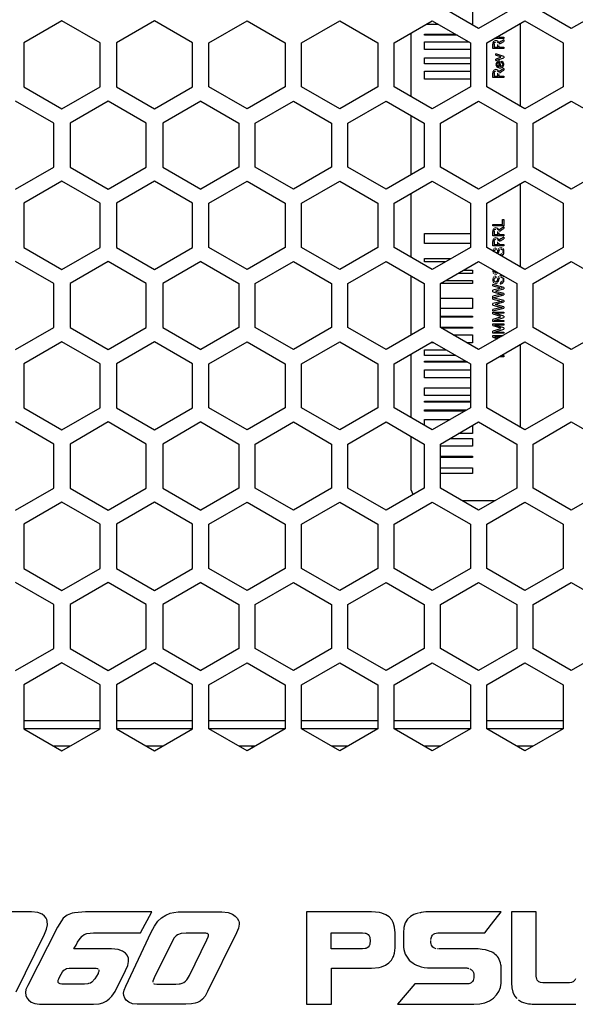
# Model space of a CAD drawing. Header units: millimetres. Extents: x -154 to 86, y -114 to 336.
# Tile 5 of 15: x -51 to 0, y -4 to 86. Entities that reach past the tile are written whole.
import ezdxf

# ---------------------------------------------------------------- set-up
doc = ezdxf.new("R2010")
doc.units = ezdxf.units.MM

# ---------------------------------------------------------------- blocks, each defined once
blk = doc.blocks.new('Gehaeuseschale-oben-Einbaudummy__1', base_point=(-136.349, -11.25))
at = {"color": 7, "linetype": 'Continuous'}
for p, q in [((-8.849, 85.549), (-12.349, 87.569)), ((-5.349, 87.569), (-8.849, 85.549)), ((-0.349, 85.549), (-3.849, 87.569)), ((3.151, 87.569), (-0.349, 85.549)), ((-47.099, 86.27), (-50.599, 84.25)), ((-43.599, 84.25), (-47.099, 86.27)), ((-38.599, 86.27), (-42.099, 84.25)), ((-35.099, 84.25), (-38.599, 86.27)), ((-33.599, 84.25), (-30.099, 86.27)), ((-30.099, 86.27), (-26.599, 84.25)), ((-25.099, 84.25), (-21.599, 86.27)), ((-21.599, 86.27), (-18.099, 84.25)), ((-16.599, 84.25), (-13.099, 86.27)), ((-13.099, 86.27), (-9.599, 84.25)), ((-8.099, 84.25), (-4.599, 86.27)), ((-4.599, 86.27), (-1.099, 84.25)), ((-50.599, 84.25), (-50.599, 80.208)), ((-43.599, 80.208), (-43.599, 84.25)), ((-42.099, 84.25), (-42.099, 80.208)), ((-35.099, 80.208), (-35.099, 84.25)), ((-33.599, 80.208), (-33.599, 84.25)), ((-26.599, 84.25), (-26.599, 80.208)), ((-25.099, 80.208), (-25.099, 84.25)), ((-18.099, 84.25), (-18.099, 80.208)), ((-16.599, 80.208), (-16.599, 84.25)), ((-9.599, 84.25), (-9.599, 80.208)), ((-8.099, 80.208), (-8.099, 84.25)), ((-1.099, 84.25), (-1.099, 80.208)), ((-50.599, 80.208), (-47.099, 78.187)), ((-47.099, 78.187), (-43.599, 80.208)), ((-42.099, 80.208), (-38.599, 78.187)), ((-38.599, 78.187), (-35.099, 80.208)), ((-30.099, 78.187), (-33.599, 80.208)), ((-26.599, 80.208), (-30.099, 78.187)), ((-21.599, 78.187), (-25.099, 80.208)), ((-18.099, 80.208), (-21.599, 78.187)), ((-13.099, 78.187), (-16.599, 80.208)), ((-9.599, 80.208), (-13.099, 78.187)), ((-4.599, 78.187), (-8.099, 80.208)), ((-1.099, 80.208), (-4.599, 78.187)), ((-47.849, 76.891), (-51.349, 78.911)), ((-42.849, 78.911), (-46.349, 76.891)), ((-39.349, 76.891), (-42.849, 78.911)), ((-34.349, 78.911), (-37.849, 76.891)), ((-34.349, 78.911), (-30.849, 76.891)), ((-29.349, 76.891), (-25.849, 78.911)), ((-25.849, 78.911), (-22.349, 76.891)), ((-20.849, 76.891), (-17.349, 78.911)), ((-17.349, 78.911), (-13.849, 76.891)), ((-12.349, 76.891), (-8.849, 78.911)), ((-8.849, 78.911), (-5.349, 76.891)), ((-3.849, 76.891), (-0.349, 78.911)), ((-0.349, 78.911), (3.151, 76.891)), ((-47.849, 72.849), (-47.849, 76.891)), ((-46.349, 76.891), (-46.349, 72.849)), ((-39.349, 72.849), (-39.349, 76.891)), ((-37.849, 76.891), (-37.849, 72.849)), ((-30.849, 76.891), (-30.849, 72.849)), ((-29.349, 72.849), (-29.349, 76.891)), ((-22.349, 76.891), (-22.349, 72.849)), ((-20.849, 72.849), (-20.849, 76.891)), ((-13.849, 76.891), (-13.849, 72.849)), ((-12.349, 72.849), (-12.349, 76.891)), ((-5.349, 76.891), (-5.349, 72.849)), ((-3.849, 72.849), (-3.849, 76.891)), ((-51.349, 70.829), (-47.849, 72.849)), ((-46.349, 72.849), (-42.849, 70.829)), ((-42.849, 70.829), (-39.349, 72.849)), ((-37.849, 72.849), (-34.349, 70.829)), ((-30.849, 72.849), (-34.349, 70.829)), ((-25.849, 70.829), (-29.349, 72.849)), ((-22.349, 72.849), (-25.849, 70.829)), ((-17.349, 70.829), (-20.849, 72.849)), ((-13.849, 72.849), (-17.349, 70.829)), ((-8.849, 70.829), (-12.349, 72.849)), ((-5.349, 72.849), (-8.849, 70.829)), ((-0.349, 70.829), (-3.849, 72.849)), ((3.151, 72.849), (-0.349, 70.829)), ((-47.099, 71.55), (-50.599, 69.53)), ((-43.599, 69.53), (-47.099, 71.55)), ((-38.599, 71.55), (-42.099, 69.53)), ((-35.099, 69.53), (-38.599, 71.55)), ((-33.599, 69.53), (-30.099, 71.55)), ((-30.099, 71.55), (-26.599, 69.53)), ((-25.099, 69.53), (-21.599, 71.55)), ((-21.599, 71.55), (-18.099, 69.53)), ((-16.599, 69.53), (-13.099, 71.55)), ((-13.099, 71.55), (-9.599, 69.53)), ((-8.099, 69.53), (-4.599, 71.55)), ((-4.599, 71.55), (-1.099, 69.53)), ((-50.599, 69.53), (-50.599, 65.488)), ((-43.599, 65.488), (-43.599, 69.53)), ((-42.099, 69.53), (-42.099, 65.488)), ((-35.099, 65.488), (-35.099, 69.53)), ((-33.599, 65.488), (-33.599, 69.53)), ((-26.599, 69.53), (-26.599, 65.488)), ((-25.099, 65.488), (-25.099, 69.53)), ((-18.099, 69.53), (-18.099, 65.488)), ((-16.599, 65.488), (-16.599, 69.53)), ((-9.599, 69.53), (-9.599, 65.488)), ((-8.099, 65.488), (-8.099, 69.53)), ((-1.099, 69.53), (-1.099, 65.488)), ((-50.599, 65.488), (-47.099, 63.467)), ((-47.099, 63.467), (-43.599, 65.488)), ((-42.099, 65.488), (-38.599, 63.467)), ((-38.599, 63.467), (-35.099, 65.488)), ((-30.099, 63.467), (-33.599, 65.488)), ((-26.599, 65.488), (-30.099, 63.467)), ((-21.599, 63.467), (-25.099, 65.488)), ((-18.099, 65.488), (-21.599, 63.467)), ((-13.099, 63.467), (-16.599, 65.488)), ((-9.599, 65.488), (-13.099, 63.467)), ((-4.599, 63.467), (-8.099, 65.488)), ((-1.099, 65.488), (-4.599, 63.467)), ((-47.849, 62.171), (-51.349, 64.191)), ((-42.849, 64.191), (-46.349, 62.171)), ((-39.349, 62.171), (-42.849, 64.191)), ((-34.349, 64.191), (-37.849, 62.171)), ((-34.349, 64.191), (-30.849, 62.171)), ((-29.349, 62.171), (-25.849, 64.191)), ((-25.849, 64.191), (-22.349, 62.171)), ((-20.849, 62.171), (-17.349, 64.191)), ((-17.349, 64.191), (-13.849, 62.171)), ((-12.349, 62.171), (-8.849, 64.191)), ((-8.849, 64.191), (-5.349, 62.171)), ((-3.849, 62.171), (-0.349, 64.191)), ((-0.349, 64.191), (3.151, 62.171)), ((-47.849, 58.129), (-47.849, 62.171)), ((-46.349, 62.171), (-46.349, 58.129)), ((-39.349, 58.129), (-39.349, 62.171)), ((-37.849, 62.171), (-37.849, 58.129)), ((-30.849, 62.171), (-30.849, 58.129)), ((-29.349, 58.129), (-29.349, 62.171)), ((-22.349, 62.171), (-22.349, 58.129)), ((-20.849, 58.129), (-20.849, 62.171)), ((-13.849, 62.171), (-13.849, 58.129)), ((-12.349, 58.129), (-12.349, 62.171)), ((-5.349, 62.171), (-5.349, 58.129)), ((-3.849, 58.129), (-3.849, 62.171)), ((-51.349, 56.109), (-47.849, 58.129)), ((-46.349, 58.129), (-42.849, 56.109)), ((-42.849, 56.109), (-39.349, 58.129)), ((-37.849, 58.129), (-34.349, 56.109)), ((-30.849, 58.129), (-34.349, 56.109)), ((-25.849, 56.109), (-29.349, 58.129)), ((-22.349, 58.129), (-25.849, 56.109)), ((-17.349, 56.109), (-20.849, 58.129)), ((-13.849, 58.129), (-17.349, 56.109)), ((-8.849, 56.109), (-12.349, 58.129)), ((-5.349, 58.129), (-8.849, 56.109)), ((-0.349, 56.109), (-3.849, 58.129)), ((3.151, 58.129), (-0.349, 56.109)), ((-47.099, 56.83), (-50.599, 54.81)), ((-43.599, 54.81), (-47.099, 56.83)), ((-38.599, 56.83), (-42.099, 54.81)), ((-35.099, 54.81), (-38.599, 56.83)), ((-33.599, 54.81), (-30.099, 56.83)), ((-30.099, 56.83), (-26.599, 54.81)), ((-25.099, 54.81), (-21.599, 56.83)), ((-21.599, 56.83), (-18.099, 54.81)), ((-16.599, 54.81), (-13.099, 56.83)), ((-13.099, 56.83), (-9.599, 54.81)), ((-8.099, 54.81), (-4.599, 56.83)), ((-4.599, 56.83), (-1.099, 54.81)), ((-50.599, 54.81), (-50.599, 50.768)), ((-43.599, 50.768), (-43.599, 54.81)), ((-42.099, 54.81), (-42.099, 50.768)), ((-35.099, 50.768), (-35.099, 54.81)), ((-33.599, 50.768), (-33.599, 54.81)), ((-26.599, 54.81), (-26.599, 50.768)), ((-25.099, 50.768), (-25.099, 54.81)), ((-18.099, 54.81), (-18.099, 50.768)), ((-16.599, 50.768), (-16.599, 54.81)), ((-9.599, 54.81), (-9.599, 50.768)), ((-8.099, 50.768), (-8.099, 54.81)), ((-1.099, 54.81), (-1.099, 50.768)), ((-50.599, 50.768), (-47.099, 48.747)), ((-47.099, 48.747), (-43.599, 50.768)), ((-42.099, 50.768), (-38.599, 48.747)), ((-38.599, 48.747), (-35.099, 50.768)), ((-30.099, 48.747), (-33.599, 50.768)), ((-26.599, 50.768), (-30.099, 48.747)), ((-21.599, 48.747), (-25.099, 50.768)), ((-18.099, 50.768), (-21.599, 48.747)), ((-13.099, 48.747), (-16.599, 50.768)), ((-9.599, 50.768), (-13.099, 48.747)), ((-4.599, 48.747), (-8.099, 50.768)), ((-1.099, 50.768), (-4.599, 48.747)), ((-47.849, 47.451), (-51.349, 49.471)), ((-42.849, 49.471), (-46.349, 47.451)), ((-39.349, 47.451), (-42.849, 49.471)), ((-34.349, 49.471), (-37.849, 47.451)), ((-34.349, 49.471), (-30.849, 47.451)), ((-29.349, 47.451), (-25.849, 49.471)), ((-25.849, 49.471), (-22.349, 47.451)), ((-20.849, 47.451), (-17.349, 49.471)), ((-17.349, 49.471), (-13.849, 47.451)), ((-12.349, 47.451), (-8.849, 49.471)), ((-8.849, 49.471), (-5.349, 47.451)), ((-3.849, 47.451), (-0.349, 49.471)), ((-0.349, 49.471), (3.151, 47.451)), ((-47.849, 43.409), (-47.849, 47.451)), ((-46.349, 47.451), (-46.349, 43.409)), ((-39.349, 43.409), (-39.349, 47.451)), ((-37.849, 47.451), (-37.849, 43.409)), ((-30.849, 47.451), (-30.849, 43.409)), ((-29.349, 43.409), (-29.349, 47.451)), ((-22.349, 47.451), (-22.349, 43.409)), ((-20.849, 43.409), (-20.849, 47.451)), ((-13.849, 47.451), (-13.849, 43.409)), ((-12.349, 43.409), (-12.349, 47.451)), ((-5.349, 47.451), (-5.349, 43.409)), ((-3.849, 43.409), (-3.849, 47.451)), ((-51.349, 41.389), (-47.849, 43.409)), ((-46.349, 43.409), (-42.849, 41.389)), ((-42.849, 41.389), (-39.349, 43.409)), ((-37.849, 43.409), (-34.349, 41.389)), ((-30.849, 43.409), (-34.349, 41.389)), ((-25.849, 41.389), (-29.349, 43.409)), ((-22.349, 43.409), (-25.849, 41.389)), ((-17.349, 41.389), (-20.849, 43.409)), ((-13.849, 43.409), (-17.349, 41.389)), ((-8.849, 41.389), (-12.349, 43.409)), ((-5.349, 43.409), (-8.849, 41.389)), ((-0.349, 41.389), (-3.849, 43.409)), ((3.151, 43.409), (-0.349, 41.389)), ((-47.099, 42.11), (-50.599, 40.09)), ((-43.599, 40.09), (-47.099, 42.11)), ((-38.599, 42.11), (-42.099, 40.09)), ((-35.099, 40.09), (-38.599, 42.11)), ((-33.599, 40.09), (-30.099, 42.11)), ((-30.099, 42.11), (-26.599, 40.09)), ((-25.099, 40.09), (-21.599, 42.11)), ((-21.599, 42.11), (-18.099, 40.09)), ((-16.599, 40.09), (-13.099, 42.11)), ((-13.099, 42.11), (-9.599, 40.09)), ((-8.099, 40.09), (-4.599, 42.11)), ((-4.599, 42.11), (-1.099, 40.09)), ((-50.599, 40.09), (-50.599, 36.048)), ((-43.599, 36.048), (-43.599, 40.09)), ((-42.099, 40.09), (-42.099, 36.048)), ((-35.099, 36.048), (-35.099, 40.09)), ((-33.599, 36.048), (-33.599, 40.09)), ((-26.599, 40.09), (-26.599, 36.048)), ((-25.099, 36.048), (-25.099, 40.09)), ((-18.099, 40.09), (-18.099, 36.048)), ((-16.599, 36.048), (-16.599, 40.09)), ((-9.599, 40.09), (-9.599, 36.048)), ((-8.099, 36.048), (-8.099, 40.09)), ((-1.099, 40.09), (-1.099, 36.048)), ((-50.599, 36.048), (-47.099, 34.027)), ((-47.099, 34.027), (-43.599, 36.048)), ((-42.099, 36.048), (-38.599, 34.027)), ((-38.599, 34.027), (-35.099, 36.048)), ((-30.099, 34.027), (-33.599, 36.048)), ((-26.599, 36.048), (-30.099, 34.027)), ((-21.599, 34.027), (-25.099, 36.048)), ((-18.099, 36.048), (-21.599, 34.027)), ((-13.099, 34.027), (-16.599, 36.048)), ((-9.599, 36.048), (-13.099, 34.027)), ((-4.599, 34.027), (-8.099, 36.048)), ((-1.099, 36.048), (-4.599, 34.027)), ((-47.849, 32.731), (-51.349, 34.751)), ((-42.849, 34.751), (-46.349, 32.731)), ((-39.349, 32.731), (-42.849, 34.751)), ((-34.349, 34.751), (-37.849, 32.731)), ((-34.349, 34.751), (-30.849, 32.731)), ((-29.349, 32.731), (-25.849, 34.751)), ((-25.849, 34.751), (-22.349, 32.731)), ((-20.849, 32.731), (-17.349, 34.751)), ((-17.349, 34.751), (-13.849, 32.731)), ((-12.349, 32.731), (-8.849, 34.751)), ((-8.849, 34.751), (-5.349, 32.731)), ((-3.849, 32.731), (-0.349, 34.751)), ((-0.349, 34.751), (3.151, 32.731)), ((-47.849, 28.689), (-47.849, 32.731)), ((-46.349, 32.731), (-46.349, 28.689)), ((-39.349, 28.689), (-39.349, 32.731)), ((-37.849, 32.731), (-37.849, 28.689)), ((-30.849, 32.731), (-30.849, 28.689)), ((-29.349, 28.689), (-29.349, 32.731)), ((-22.349, 32.731), (-22.349, 28.689)), ((-20.849, 28.689), (-20.849, 32.731)), ((-13.849, 32.731), (-13.849, 28.689)), ((-12.349, 28.689), (-12.349, 32.731)), ((-5.349, 32.731), (-5.349, 28.689)), ((-3.849, 28.689), (-3.849, 32.731)), ((-51.349, 26.669), (-47.849, 28.689)), ((-46.349, 28.689), (-42.849, 26.669)), ((-42.849, 26.669), (-39.349, 28.689)), ((-37.849, 28.689), (-34.349, 26.669)), ((-30.849, 28.689), (-34.349, 26.669)), ((-25.849, 26.669), (-29.349, 28.689)), ((-22.349, 28.689), (-25.849, 26.669)), ((-17.349, 26.669), (-20.849, 28.689)), ((-13.849, 28.689), (-17.349, 26.669)), ((-8.849, 26.669), (-12.349, 28.689)), ((-5.349, 28.689), (-8.849, 26.669)), ((-0.349, 26.669), (-3.849, 28.689)), ((3.151, 28.689), (-0.349, 26.669)), ((-47.099, 27.39), (-50.599, 25.37)), ((-43.599, 25.37), (-47.099, 27.39)), ((-38.599, 27.39), (-42.099, 25.37)), ((-35.099, 25.37), (-38.599, 27.39)), ((-33.599, 25.37), (-30.099, 27.39)), ((-30.099, 27.39), (-26.599, 25.37)), ((-25.099, 25.37), (-21.599, 27.39)), ((-21.599, 27.39), (-18.099, 25.37)), ((-16.599, 25.37), (-13.099, 27.39)), ((-13.099, 27.39), (-9.599, 25.37)), ((-8.099, 25.37), (-4.599, 27.39)), ((-4.599, 27.39), (-1.099, 25.37)), ((-50.599, 25.37), (-50.599, 21.328)), ((-43.599, 21.328), (-43.599, 25.37)), ((-42.099, 25.37), (-42.099, 21.328)), ((-35.099, 21.328), (-35.099, 25.37)), ((-33.599, 21.328), (-33.599, 25.37)), ((-26.599, 25.37), (-26.599, 21.328)), ((-25.099, 21.328), (-25.099, 25.37)), ((-18.099, 25.37), (-18.099, 21.328)), ((-16.599, 21.328), (-16.599, 25.37)), ((-9.599, 25.37), (-9.599, 21.328)), ((-8.099, 21.328), (-8.099, 25.37)), ((-1.099, 25.37), (-1.099, 21.328)), ((-50.599, 21.328), (-47.099, 19.307)), ((-47.099, 19.307), (-43.599, 21.328)), ((-42.099, 21.328), (-38.599, 19.307)), ((-38.599, 19.307), (-35.099, 21.328)), ((-30.099, 19.307), (-33.599, 21.328)), ((-26.599, 21.328), (-30.099, 19.307)), ((-21.599, 19.307), (-25.099, 21.328)), ((-18.099, 21.328), (-21.599, 19.307)), ((-13.099, 19.307), (-16.599, 21.328)), ((-9.599, 21.328), (-13.099, 19.307)), ((-4.599, 19.307), (-8.099, 21.328)), ((-1.099, 21.328), (-4.599, 19.307))]:
    blk.add_line(p, q, dxfattribs=at)
blk = doc.blocks.new('Innenbord__24', base_point=(-57.222, 19.577))
at = {"color": 7, "linetype": 'Continuous'}
blk.add_line((-29.631, 19.577), (-29.631, 19.75), dxfattribs=at)
blk = doc.blocks.new('Gehaeuse__25', base_point=(-84.849, 19.75))
at = {"color": 1, "linetype": 'Continuous'}
for p, q in [((-50.599, 21.35), (-43.599, 21.35)), ((-42.099, 21.35), (-35.099, 21.35)), ((-33.599, 21.35), (-26.599, 21.35)), ((-25.099, 21.35), (-18.099, 21.35)), ((-16.599, 21.35), (-9.599, 21.35)), ((-8.099, 21.35), (-1.099, 21.35))]:
    blk.add_line(p, q, dxfattribs=at)
at = {"color": 7, "linetype": 'Continuous'}
for p, q in [((-46.332, 19.75), (-47.866, 19.75)), ((-37.832, 19.75), (-39.366, 19.75)), ((-29.332, 19.75), (-30.866, 19.75)), ((-20.832, 19.75), (-22.366, 19.75)), ((-12.332, 19.75), (-13.866, 19.75)), ((-3.832, 19.75), (-5.366, 19.75))]:
    blk.add_line(p, q, dxfattribs=at)
blk = doc.blocks.new('Label-Gehaeuse__26', base_point=(-74.849, 22.05))
at = {"color": 7, "linetype": 'Continuous'}
for p, q in [((-43.599, 22.05), (-50.599, 22.05)), ((-35.099, 22.05), (-42.099, 22.05)), ((-26.599, 22.05), (-33.599, 22.05)), ((-18.099, 22.05), (-25.099, 22.05)), ((-9.599, 22.05), (-16.599, 22.05)), ((-1.099, 22.05), (-8.099, 22.05))]:
    blk.add_line(p, q, dxfattribs=at)
blk = doc.blocks.new('Label__27', base_point=(-15.049, 42.25))
at = {"color": 7, "linetype": 'Continuous'}
for p, q in [((-14.049, 95.25), (-9.599, 95.25)), ((-8.099, 95.25), (-6.049, 95.25)), ((-15.049, 94.033), (-15.049, 94.25)), ((-5.049, 94.25), (-5.049, 93.167)), ((-11.766, 87.233), (-9.399, 87.233)), ((-9.399, 87.233), (-9.399, 85.94)), ((-12.528, 85.94), (-13.67, 85.94)), ((-9.399, 85.94), (-9.528, 85.94)), ((-5.049, 86.01), (-5.049, 78.447)), ((-15.049, 79.313), (-15.049, 85.144)), ((-13.831, 85.048), (-10.982, 85.048)), ((-13.831, 84.944), (-13.831, 85.048)), ((-10.802, 84.944), (-13.831, 84.944)), ((-6.983, 84.911), (-6.983, 84.77)), ((-13.831, 83.625), (-13.831, 84.334)), ((-13.831, 84.334), (-9.745, 84.334)), ((-7.537, 84.182), (-7.539, 84.127)), ((-7.539, 83.718), (-7.539, 84.127)), ((-7.532, 84.235), (-7.537, 84.182)), ((-7.512, 84.314), (-7.532, 84.235)), ((-7.444, 84.398), (-7.512, 84.314)), ((-7.428, 84.132), (-7.426, 84.176)), ((-7.428, 84.132), (-7.428, 83.84)), ((-7.426, 84.176), (-7.383, 84.281)), ((-6.539, 84.648), (-7.409, 84.648)), ((-7.266, 84.455), (-7.387, 84.431)), ((-7.383, 84.281), (-7.266, 84.329)), ((-7.087, 84.391), (-7.266, 84.455)), ((-7.198, 84.77), (-7.098, 84.77)), ((-7.161, 84.295), (-7.124, 84.251)), ((-7.098, 84.77), (-7.098, 84.828)), ((-7.098, 83.84), (-7.098, 84.102)), ((-7.006, 84.253), (-7.087, 84.391)), ((-6.983, 84.215), (-7.006, 84.253)), ((-6.983, 84.77), (-6.539, 84.77)), ((-6.921, 84.291), (-6.983, 84.215)), ((-6.945, 84.113), (-6.904, 84.152)), ((-6.811, 84.37), (-6.921, 84.291)), ((-6.865, 84.181), (-6.787, 84.231)), ((-6.539, 84.53), (-6.811, 84.37)), ((-6.787, 84.231), (-6.747, 84.255)), ((-6.747, 84.255), (-6.539, 84.377)), ((-6.539, 84.77), (-6.539, 84.648)), ((-6.539, 84.53), (-6.539, 84.377)), ((-9.599, 83.625), (-13.831, 83.625)), ((-6.539, 83.718), (-7.539, 83.718)), ((-7.428, 83.84), (-7.098, 83.84)), ((-7.263, 83.128), (-7.263, 83.244)), ((-6.539, 82.992), (-7.263, 83.244)), ((-7.263, 83.128), (-6.821, 82.98)), ((-6.983, 83.982), (-6.983, 83.84)), ((-6.983, 83.84), (-6.539, 83.84)), ((-6.539, 83.84), (-6.539, 83.718)), ((-13.831, 82.336), (-13.831, 82.861)), ((-13.831, 82.861), (-9.599, 82.861)), ((-9.599, 82.336), (-13.831, 82.336)), ((-7.181, 82.477), (-7.28, 82.259)), ((-7.28, 82.259), (-7.179, 82.034)), ((-6.83, 82.895), (-7.263, 82.751)), ((-7.263, 82.632), (-6.539, 82.886)), ((-7.263, 82.632), (-7.263, 82.751)), ((-6.983, 82.557), (-7.181, 82.477)), ((-7.179, 82.26), (-7.108, 82.4)), ((-7.122, 82.129), (-7.179, 82.26)), ((-7.108, 82.4), (-7.01, 82.438)), ((-7.01, 82.438), (-6.971, 82.443)), ((-6.903, 82.562), (-6.983, 82.557)), ((-6.971, 82.07), (-6.971, 82.443)), ((-6.903, 82.562), (-6.87, 82.064)), ((-6.757, 82.558), (-6.739, 82.429)), ((-6.708, 82.543), (-6.757, 82.558)), ((-6.739, 82.429), (-6.659, 82.372)), ((-6.584, 82.456), (-6.708, 82.543)), ((-6.625, 82.291), (-6.687, 82.126)), ((-6.659, 82.372), (-6.625, 82.291)), ((-6.62, 82.032), (-6.523, 82.265)), ((-6.526, 82.316), (-6.584, 82.456)), ((-6.539, 82.992), (-6.539, 82.886)), ((-6.523, 82.265), (-6.526, 82.316)), ((-13.831, 81.637), (-9.599, 81.637)), ((-13.831, 80.929), (-13.831, 81.637)), ((-7.537, 81.535), (-7.539, 81.48)), ((-7.539, 81.071), (-7.539, 81.48)), ((-7.532, 81.588), (-7.537, 81.535)), ((-7.523, 81.633), (-7.532, 81.588)), ((-7.444, 81.751), (-7.523, 81.633)), ((-7.428, 81.485), (-7.426, 81.529)), ((-7.428, 81.485), (-7.428, 81.193)), ((-7.426, 81.529), (-7.383, 81.634)), ((-7.266, 81.808), (-7.387, 81.784)), ((-7.383, 81.634), (-7.266, 81.682)), ((-7.087, 81.744), (-7.266, 81.808)), ((-7.179, 82.034), (-6.977, 81.952)), ((-7.161, 81.648), (-7.124, 81.604)), ((-7.011, 82.075), (-7.122, 82.129)), ((-7.098, 81.193), (-7.098, 81.455)), ((-7.006, 81.606), (-7.087, 81.744)), ((-6.971, 82.07), (-7.011, 82.075)), ((-6.994, 81.548), (-7.006, 81.606)), ((-6.952, 81.613), (-6.994, 81.548)), ((-6.983, 81.335), (-6.983, 81.193)), ((-6.977, 81.952), (-6.895, 81.947)), ((-6.811, 81.723), (-6.952, 81.613)), ((-6.945, 81.466), (-6.904, 81.505)), ((-6.895, 81.947), (-6.816, 81.952)), ((-6.817, 82.069), (-6.87, 82.064)), ((-6.865, 81.534), (-6.787, 81.584)), ((-6.687, 82.126), (-6.817, 82.069)), ((-6.816, 81.952), (-6.62, 82.032)), ((-6.539, 81.883), (-6.811, 81.723)), ((-6.787, 81.584), (-6.747, 81.608)), ((-6.747, 81.608), (-6.539, 81.73)), ((-6.539, 81.883), (-6.539, 81.73)), ((-9.599, 80.929), (-13.831, 80.929)), ((-6.539, 81.071), (-7.539, 81.071)), ((-7.428, 81.193), (-7.098, 81.193)), ((-6.983, 81.193), (-6.539, 81.193)), ((-6.539, 81.193), (-6.539, 81.071)), ((-15.049, 72.156), (-15.049, 77.584)), ((-5.049, 71.29), (-5.049, 63.727)), ((-15.049, 64.593), (-15.049, 70.424)), ((-6.657, 67.594), (-6.657, 68.048)), ((-6.657, 68.048), (-6.539, 68.048)), ((-6.539, 68.048), (-6.539, 67.472)), ((-7.539, 67.472), (-7.539, 67.594)), ((-7.539, 67.594), (-6.657, 67.594)), ((-6.539, 67.472), (-7.539, 67.472)), ((-7.537, 67.014), (-7.539, 66.958)), ((-7.539, 66.55), (-7.539, 66.958)), ((-7.532, 67.066), (-7.537, 67.014)), ((-7.523, 67.111), (-7.532, 67.066)), ((-7.444, 67.23), (-7.523, 67.111)), ((-7.428, 66.963), (-7.426, 67.007)), ((-7.428, 66.963), (-7.428, 66.671)), ((-7.426, 67.007), (-7.383, 67.113)), ((-7.301, 67.284), (-7.387, 67.262)), ((-7.383, 67.113), (-7.266, 67.161)), ((-7.087, 67.223), (-7.301, 67.284)), ((-7.161, 67.126), (-7.124, 67.082)), ((-7.098, 66.671), (-7.098, 66.934)), ((-7.006, 67.084), (-7.087, 67.223)), ((-6.983, 67.046), (-7.006, 67.084)), ((-6.921, 67.122), (-6.983, 67.046)), ((-6.945, 66.944), (-6.904, 66.983)), ((-6.811, 67.201), (-6.921, 67.122)), ((-6.865, 67.012), (-6.787, 67.062)), ((-6.539, 67.362), (-6.811, 67.201)), ((-6.787, 67.062), (-6.747, 67.086)), ((-6.747, 67.086), (-6.539, 67.208)), ((-6.539, 67.362), (-6.539, 67.208)), ((-13.831, 66.768), (-9.599, 66.768)), ((-13.831, 65.83), (-13.831, 66.768)), ((-6.539, 66.55), (-7.539, 66.55)), ((-7.537, 66.084), (-7.539, 66.028)), ((-7.539, 65.62), (-7.539, 66.028)), ((-7.532, 66.137), (-7.537, 66.084)), ((-7.523, 66.182), (-7.532, 66.137)), ((-7.444, 66.3), (-7.523, 66.182)), ((-7.428, 66.671), (-7.098, 66.671)), ((-7.428, 66.033), (-7.426, 66.078)), ((-7.428, 66.033), (-7.428, 65.742)), ((-7.426, 66.078), (-7.383, 66.183)), ((-7.301, 66.355), (-7.387, 66.333)), ((-7.383, 66.183), (-7.266, 66.231)), ((-7.087, 66.293), (-7.301, 66.355)), ((-7.161, 66.196), (-7.124, 66.152)), ((-7.098, 65.742), (-7.098, 66.004)), ((-7.006, 66.155), (-7.087, 66.293)), ((-6.994, 66.097), (-7.006, 66.155)), ((-6.921, 66.192), (-6.994, 66.097)), ((-6.983, 66.813), (-6.983, 66.671)), ((-6.983, 66.671), (-6.539, 66.671)), ((-6.945, 66.015), (-6.904, 66.054)), ((-6.811, 66.272), (-6.921, 66.192)), ((-6.865, 66.082), (-6.787, 66.133)), ((-6.539, 66.432), (-6.811, 66.272)), ((-6.787, 66.133), (-6.747, 66.157)), ((-6.747, 66.157), (-6.539, 66.279)), ((-6.539, 66.671), (-6.539, 66.55)), ((-6.539, 66.432), (-6.539, 66.279)), ((-9.599, 65.83), (-13.831, 65.83)), ((-7.534, 65.223), (-7.547, 65.173)), ((-6.539, 65.62), (-7.539, 65.62)), ((-7.443, 65.358), (-7.503, 65.29)), ((-7.439, 65.082), (-7.437, 65.128)), ((-7.437, 65.128), (-7.391, 65.243)), ((-7.428, 65.742), (-7.098, 65.742)), ((-7.391, 65.243), (-7.249, 65.307)), ((-7.256, 65.424), (-7.383, 65.395)), ((-7.256, 65.424), (-7.249, 65.307)), ((-7.129, 65.09), (-7.147, 65.022)), ((-7.112, 65.157), (-7.129, 65.09)), ((-7.076, 65.269), (-7.112, 65.157)), ((-6.988, 65.395), (-7.046, 65.328)), ((-7.016, 65.005), (-7, 65.062)), ((-7, 65.062), (-6.985, 65.12)), ((-6.985, 65.12), (-6.94, 65.249)), ((-6.983, 65.883), (-6.983, 65.742)), ((-6.983, 65.742), (-6.539, 65.742)), ((-6.94, 65.249), (-6.904, 65.299)), ((-6.855, 65.45), (-6.937, 65.427)), ((-6.81, 65.334), (-6.765, 65.327)), ((-6.702, 65.425), (-6.787, 65.449)), ((-6.765, 65.327), (-6.711, 65.297)), ((-6.711, 65.297), (-6.673, 65.249)), ((-6.642, 65.071), (-6.659, 64.99)), ((-6.655, 65.206), (-6.642, 65.134)), ((-6.58, 65.321), (-6.642, 65.389)), ((-6.546, 65.253), (-6.58, 65.321)), ((-6.524, 65.154), (-6.546, 65.253)), ((-6.546, 64.939), (-6.524, 65.055)), ((-6.539, 65.742), (-6.539, 65.62)), ((-6.522, 65.111), (-6.524, 65.154)), ((-6.524, 65.055), (-6.522, 65.111)), ((-13.831, 64.163), (-13.831, 64.455)), ((-13.831, 64.455), (-11.389, 64.455)), ((-11.894, 64.163), (-13.831, 64.163)), ((-7.147, 65.022), (-7.183, 64.931)), ((-7.051, 64.906), (-7.016, 65.005)), ((-6.839, 64.837), (-6.866, 64.776)), ((-6.729, 64.884), (-6.839, 64.837)), ((-6.765, 64.731), (-6.68, 64.768)), ((-6.683, 64.938), (-6.729, 64.884)), ((-6.68, 64.768), (-6.581, 64.865)), ((-6.581, 64.865), (-6.546, 64.939)), ((-10.234, 63.392), (-9.399, 63.392)), ((-9.399, 63.392), (-9.399, 63.1)), ((-7.554, 63.405), (-7.556, 63.36)), ((-7.556, 63.36), (-7.554, 63.319)), ((-7.547, 63.456), (-7.554, 63.405)), ((-7.554, 63.319), (-7.535, 63.224)), ((-7.437, 63.317), (-7.439, 63.365)), ((-7.395, 63.204), (-7.437, 63.317)), ((-15.049, 57.436), (-15.049, 62.864)), ((-11.858, 62.454), (-9.399, 62.454)), ((-9.399, 63.1), (-10.739, 63.1)), ((-9.399, 62.454), (-9.399, 62.162)), ((-7.554, 62.546), (-7.556, 62.501)), ((-7.556, 62.501), (-7.554, 62.461)), ((-7.534, 62.647), (-7.554, 62.546)), ((-7.554, 62.461), (-7.535, 62.366)), ((-7.505, 63.159), (-7.448, 63.094)), ((-7.443, 62.783), (-7.503, 62.714)), ((-7.439, 62.506), (-7.437, 62.552)), ((-7.437, 62.458), (-7.439, 62.506)), ((-7.437, 62.552), (-7.391, 62.667)), ((-7.395, 62.345), (-7.437, 62.458)), ((-7.289, 63.153), (-7.395, 63.204)), ((-7.289, 62.295), (-7.395, 62.345)), ((-7.393, 63.06), (-7.312, 63.038)), ((-7.391, 62.667), (-7.249, 62.731)), ((-7.291, 62.845), (-7.383, 62.819)), ((-7.291, 62.845), (-7.249, 62.731)), ((-7.2, 63.189), (-7.289, 63.153)), ((-7.183, 62.355), (-7.289, 62.295)), ((-7.252, 63.037), (-7.179, 63.056)), ((-7.147, 62.446), (-7.183, 62.355)), ((-7.129, 62.514), (-7.147, 62.446)), ((-7.134, 63.082), (-7.08, 63.139)), ((-7.112, 62.581), (-7.129, 62.514)), ((-7.076, 62.693), (-7.112, 62.581)), ((-7.051, 62.33), (-7.016, 62.429)), ((-6.988, 62.819), (-7.046, 62.752)), ((-7.016, 62.429), (-7, 62.486)), ((-7, 62.486), (-6.985, 62.544)), ((-6.985, 62.544), (-6.94, 62.673)), ((-6.94, 62.673), (-6.904, 62.723)), ((-6.855, 62.874), (-6.937, 62.851)), ((-6.865, 63.046), (-6.86, 63.001)), ((-6.86, 63.001), (-6.816, 63.004)), ((-6.81, 62.758), (-6.765, 62.751)), ((-6.702, 62.849), (-6.787, 62.873)), ((-6.683, 62.362), (-6.767, 62.284)), ((-6.765, 62.751), (-6.711, 62.721)), ((-6.711, 62.721), (-6.673, 62.673)), ((-6.642, 62.495), (-6.659, 62.414)), ((-6.655, 62.63), (-6.642, 62.558)), ((-6.647, 62.215), (-6.561, 62.325)), ((-6.58, 62.745), (-6.642, 62.813)), ((-6.561, 62.325), (-6.546, 62.363)), ((-6.524, 62.578), (-6.546, 62.677)), ((-6.546, 62.363), (-6.524, 62.479)), ((-6.522, 62.535), (-6.524, 62.578)), ((-6.524, 62.479), (-6.522, 62.535)), ((-9.399, 62.162), (-12.349, 62.162)), ((-6.539, 61.817), (-7.539, 62.07)), ((-7.539, 61.947), (-7.539, 62.07)), ((-7.539, 61.947), (-6.896, 61.802)), ((-7.033, 61.685), (-7.539, 61.553)), ((-7.539, 61.406), (-7.539, 61.553)), ((-7.505, 62.301), (-7.448, 62.235)), ((-7.393, 62.202), (-7.312, 62.179)), ((-7.301, 61.505), (-6.539, 61.699)), ((-6.539, 61.254), (-7.301, 61.449)), ((-7.252, 62.179), (-7.179, 62.197)), ((-7.134, 62.224), (-7.08, 62.281)), ((-6.945, 61.707), (-7.033, 61.685)), ((-6.757, 61.745), (-6.945, 61.707)), ((-6.839, 62.261), (-6.86, 62.142)), ((-6.86, 62.142), (-6.816, 62.145)), ((-6.767, 62.284), (-6.839, 62.261)), ((-6.816, 62.145), (-6.716, 62.173)), ((-6.679, 61.757), (-6.757, 61.745)), ((-6.716, 62.173), (-6.647, 62.215)), ((-6.539, 61.817), (-6.539, 61.699)), ((-12.349, 60.828), (-9.399, 60.828)), ((-9.399, 60.828), (-9.399, 59.891)), ((-7.539, 61.406), (-6.864, 61.23)), ((-6.883, 61.15), (-7.539, 61.01)), ((-7.539, 60.855), (-6.539, 61.129)), ((-7.539, 60.855), (-7.539, 61.01)), ((-6.539, 60.602), (-7.539, 60.855)), ((-7.539, 60.732), (-7.539, 60.855)), ((-7.539, 60.732), (-6.896, 60.587)), ((-6.757, 60.53), (-6.945, 60.492)), ((-6.679, 60.542), (-6.757, 60.53)), ((-6.539, 61.254), (-6.539, 61.129)), ((-6.539, 60.602), (-6.539, 60.484)), ((-9.399, 59.891), (-12.349, 59.891)), ((-7.033, 60.47), (-7.539, 60.338)), ((-7.539, 60.191), (-7.539, 60.338)), ((-7.539, 60.191), (-6.864, 60.015)), ((-6.883, 59.935), (-7.539, 59.795)), ((-7.539, 59.67), (-6.539, 59.914)), ((-7.539, 59.67), (-7.539, 59.795)), ((-7.301, 60.29), (-6.539, 60.484)), ((-6.539, 60.039), (-7.301, 60.234)), ((-6.945, 60.492), (-7.033, 60.47)), ((-6.539, 60.039), (-6.539, 59.914)), ((-12.349, 59.182), (-9.399, 59.182)), ((-9.399, 59.078), (-12.349, 59.078)), ((-9.399, 59.182), (-9.399, 59.078)), ((-7.539, 59.557), (-6.539, 59.557)), ((-7.539, 59.392), (-7.539, 59.557)), ((-7.539, 59.392), (-6.843, 59.172)), ((-6.831, 59.079), (-7.539, 58.861)), ((-7.539, 58.677), (-7.539, 58.861)), ((-7.39, 58.795), (-6.539, 59.061)), ((-7.39, 58.795), (-6.539, 58.795)), ((-6.539, 59.439), (-7.376, 59.439)), ((-6.539, 59.171), (-7.376, 59.439)), ((-6.539, 59.557), (-6.539, 59.439)), ((-6.539, 59.171), (-6.539, 59.061)), ((-6.539, 58.795), (-6.539, 58.677)), ((-12.349, 58.182), (-9.399, 58.182)), ((-9.399, 58.077), (-12.259, 58.077)), ((-9.399, 58.182), (-9.399, 58.077)), ((-6.539, 58.677), (-7.539, 58.677)), ((-7.539, 58.32), (-7.539, 58.484)), ((-7.539, 58.484), (-6.539, 58.484)), ((-7.539, 58.32), (-6.843, 58.099)), ((-6.831, 58.006), (-7.539, 57.788)), ((-7.39, 57.722), (-6.539, 57.989)), ((-6.539, 58.367), (-7.376, 58.367)), ((-6.539, 58.099), (-7.376, 58.367)), ((-6.539, 58.484), (-6.539, 58.367)), ((-6.539, 58.099), (-6.539, 57.989)), ((-11.176, 57.452), (-9.399, 57.452)), ((-9.399, 57.452), (-9.399, 56.744)), ((-7.539, 57.605), (-7.539, 57.788)), ((-6.539, 57.605), (-7.539, 57.605)), ((-7.539, 57.412), (-6.592, 57.412)), ((-7.539, 57.248), (-7.539, 57.412)), ((-7.539, 57.248), (-7.111, 57.112)), ((-7.39, 57.722), (-6.539, 57.722)), ((-6.795, 57.294), (-7.376, 57.294)), ((-7.002, 57.175), (-7.376, 57.294)), ((-6.539, 57.722), (-6.539, 57.605)), ((-13.831, 55.577), (-13.831, 56.102)), ((-13.831, 56.102), (-11.838, 56.102)), ((-12.949, 56.744), (-13.249, 56.744)), ((-9.399, 56.744), (-9.949, 56.744)), ((-5.049, 56.57), (-5.049, 49.007)), ((-15.049, 49.873), (-15.049, 55.704)), ((-10.927, 55.577), (-13.831, 55.577)), ((-6.539, 55.46), (-6.972, 55.46)), ((-6.769, 55.578), (-6.539, 55.578)), ((-6.539, 55.578), (-6.539, 55.46)), ((-13.831, 55.055), (-10.025, 55.055)), ((-13.831, 54.951), (-13.831, 55.055)), ((-9.845, 54.951), (-13.831, 54.951)), ((-13.831, 53.534), (-13.831, 54.243)), ((-13.831, 54.243), (-9.599, 54.243)), ((-9.599, 53.534), (-13.831, 53.534)), ((-13.831, 51.909), (-13.831, 52.617)), ((-13.831, 52.617), (-9.599, 52.617)), ((-9.599, 51.909), (-13.831, 51.909)), ((-13.831, 51.283), (-13.831, 51.387)), ((-13.831, 51.387), (-9.599, 51.387)), ((-9.599, 51.283), (-13.831, 51.283)), ((-13.831, 50.471), (-13.831, 50.575)), ((-13.831, 50.575), (-9.934, 50.575)), ((-10.114, 50.471), (-13.831, 50.471)), ((-13.831, 49.699), (-11.45, 49.699)), ((-13.831, 49.17), (-13.831, 49.699)), ((-9.399, 49.154), (-9.399, 48.407)), ((-15.049, 43.25), (-15.049, 48.144)), ((-11.486, 47.949), (-9.399, 47.949)), ((-9.399, 48.407), (-10.692, 48.407)), ((-9.399, 47.949), (-9.399, 47.24)), ((-9.399, 47.24), (-12.349, 47.24)), ((-12.349, 46.323), (-9.399, 46.323)), ((-9.399, 46.219), (-12.349, 46.219)), ((-9.399, 46.323), (-9.399, 46.219)), ((-12.349, 45.281), (-9.399, 45.281)), ((-9.399, 45.281), (-9.399, 44.755)), ((-9.399, 44.755), (-12.349, 44.755)), ((-14.871, 42.819), (-15.049, 43.25)), ((-7.357, 42.25), (-10.341, 42.25))]:
    blk.add_line(p, q, dxfattribs=at)
for centre, radius, start, end in [((-14.049, 94.25), 1, 90, 180), ((-6.049, 94.25), 1, 0, 90), ((-5.908, 56.588), 4.665, 99.50528, 102.06416), ((-5.908, 55.373), 4.665, 99.50528, 102.06416)]:
    blk.add_arc(centre, radius, start, end, dxfattribs=at)
blk = doc.blocks.new('Netzteil-LCC600-28U-9P_1__28', base_point=(-84.849, 19.577))
for name, p in [('Gehaeuse__25', (-84.849, 19.75)), ('Label-Gehaeuse__26', (-74.849, 22.05)), ('Innenbord__24', (-57.222, 19.577)), ('Label__27', (-15.049, 42.25))]:
    blk.add_blockref(name, p)
blk = doc.blocks.new('Etikett-ODIN-PSU__29', base_point=(-72.849, -8.693))
at = {"color": 7, "linetype": 'Continuous'}
for p, q in [((-49.895, 4.538), (-55.181, 4.538)), ((-49.31, 4.478), (-49.895, 4.538)), ((-44.919, 4.539), (-45.95, 4.457)), ((-44.326, 4.549), (-44.919, 4.539)), ((-38.857, 4.538), (-44.326, 4.549)), ((-39.891, 2.606), (-38.857, 4.538)), ((-36.816, 4.493), (-36.417, 4.53)), ((-36.417, 4.53), (-35.923, 4.538)), ((-35.923, 4.538), (-32.421, 4.538)), ((-32.421, 4.538), (-31.839, 4.483)), ((-18.695, 4.553), (-24.659, 4.552)), ((-24.659, 4.552), (-24.659, -3.938)), ((-17.956, 4.485), (-18.695, 4.553)), ((-13.696, 4.529), (-13.901, 4.504)), ((-13.48, 4.546), (-13.696, 4.529)), ((-13.252, 4.552), (-13.48, 4.546)), ((-6.774, 4.534), (-13.252, 4.552)), ((-7.659, 3.415), (-6.774, 4.534)), ((-3.555, 4.546), (-5.836, 4.546)), ((-5.836, 4.546), (-5.836, -1.971)), ((-3.555, -1.322), (-3.555, 4.546)), ((-48.925, 4.328), (-49.31, 4.478)), ((-48.69, 4.136), (-48.925, 4.328)), ((-48.551, 3.951), (-48.69, 4.136)), ((-48.485, 3.826), (-48.551, 3.951)), ((-48.441, 3.683), (-48.485, 3.826)), ((-48.419, 3.347), (-48.441, 3.683)), ((-47.144, 3.729), (-47.493, 3.123)), ((-46.968, 3.955), (-47.144, 3.729)), ((-46.86, 4.064), (-46.968, 3.955)), ((-46.616, 4.241), (-46.86, 4.064)), ((-46.145, 4.418), (-46.616, 4.241)), ((-45.95, 4.457), (-46.145, 4.418)), ((-38.607, 3.241), (-38.3, 3.672)), ((-38.3, 3.672), (-37.952, 3.995)), ((-37.952, 3.995), (-37.546, 4.245)), ((-37.546, 4.245), (-37.174, 4.405)), ((-37.174, 4.405), (-36.816, 4.493)), ((-31.839, 4.483), (-31.445, 4.342)), ((-31.445, 4.342), (-31.186, 4.151)), ((-31.186, 4.151), (-31.009, 3.946)), ((-31.009, 3.946), (-30.895, 3.76)), ((-30.895, 3.76), (-30.869, 3.693)), ((-30.869, 3.693), (-30.834, 3.553)), ((-17.743, 4.432), (-17.956, 4.485)), ((-17.369, 4.281), (-17.743, 4.432)), ((-17.064, 4.07), (-17.369, 4.281)), ((-16.826, 3.798), (-17.064, 4.07)), ((-16.692, 3.555), (-16.826, 3.798)), ((-15.38, 3.86), (-15.587, 3.52)), ((-15.09, 4.124), (-15.38, 3.86)), ((-14.946, 4.212), (-15.09, 4.124)), ((-14.784, 4.289), (-14.946, 4.212)), ((-14.606, 4.355), (-14.784, 4.289)), ((-14.392, 4.416), (-14.606, 4.355)), ((-14.353, 4.427), (-14.392, 4.416)), ((-14.179, 4.461), (-14.261, 4.445)), ((-14.137, 4.469), (-14.179, 4.461)), ((-14.094, 4.476), (-14.137, 4.469)), ((-13.901, 4.504), (-14.094, 4.476)), ((-47.493, 3.123), (-50.226, -2.216)), ((-48.69, 2.484), (-48.498, 2.946)), ((-48.498, 2.946), (-48.419, 3.347)), ((-38.892, 2.664), (-38.607, 3.241)), ((-30.888, 3.05), (-31.071, 2.623)), ((-30.825, 3.401), (-30.888, 3.05)), ((-30.834, 3.553), (-30.825, 3.401)), ((-16.656, 3.466), (-16.692, 3.555)), ((-16.563, 3.126), (-16.656, 3.466)), ((-16.52, 2.621), (-16.563, 3.126)), ((-15.711, 3.104), (-15.753, 2.612)), ((-15.587, 3.52), (-15.711, 3.104)), ((-8.294, 2.612), (-7.659, 3.415)), ((-51.286, -2.789), (-48.69, 2.484)), ((-45.653, 1.745), (-45.417, 2.102)), ((-45.417, 2.102), (-45.248, 2.302)), ((-45.248, 2.302), (-45.2, 2.348)), ((-45.2, 2.348), (-45.049, 2.46)), ((-45.049, 2.46), (-44.82, 2.557)), ((-44.82, 2.557), (-44.183, 2.62)), ((-44.183, 2.62), (-43.153, 2.604)), ((-43.153, 2.604), (-39.891, 2.606)), ((-41.234, -2.267), (-38.892, 2.664)), ((-36.946, 1.888), (-38.625, -1.521)), ((-36.797, 2.145), (-36.946, 1.888)), ((-36.742, 2.215), (-36.797, 2.145)), ((-36.622, 2.336), (-36.742, 2.215)), ((-36.483, 2.431), (-36.622, 2.336)), ((-36.138, 2.549), (-36.483, 2.431)), ((-35.679, 2.585), (-36.138, 2.549)), ((-34.066, 2.585), (-35.679, 2.585)), ((-35.388, -1.284), (-33.795, 1.958)), ((-33.877, 2.576), (-34.066, 2.585)), ((-33.794, 2.56), (-33.877, 2.576)), ((-33.795, 1.958), (-33.667, 2.259)), ((-33.747, 2.545), (-33.794, 2.56)), ((-33.652, 2.452), (-33.747, 2.545)), ((-31.071, 2.623), (-33.721, -2.769)), ((-33.667, 2.259), (-33.649, 2.331)), ((-33.644, 2.413), (-33.652, 2.452)), ((-33.649, 2.331), (-33.644, 2.413)), ((-22.377, 2.621), (-19.502, 2.621)), ((-22.377, 1.143), (-22.377, 2.621)), ((-19.502, 2.621), (-19.264, 2.598)), ((-19.264, 2.598), (-19.195, 2.58)), ((-19.195, 2.58), (-19.075, 2.526)), ((-19.075, 2.526), (-18.976, 2.449)), ((-18.976, 2.449), (-18.9, 2.347)), ((-18.9, 2.347), (-18.845, 2.22)), ((-18.845, 2.22), (-18.826, 2.146)), ((-18.826, 2.146), (-18.801, 1.884)), ((-18.801, 1.884), (-18.826, 1.607)), ((-16.52, 1.254), (-16.52, 2.621)), ((-15.753, 2.612), (-15.753, 1.552)), ((-13.231, 1.655), (-13.249, 1.867)), ((-13.247, 1.932), (-13.242, 1.975)), ((-13.238, 2.028), (-13.215, 2.127)), ((-13.238, 2.028), (-13.215, 2.127)), ((-13.215, 2.127), (-13.181, 2.221)), ((-13.181, 2.221), (-13.134, 2.309)), ((-13.134, 2.309), (-13.075, 2.394)), ((-13.075, 2.394), (-12.979, 2.489)), ((-12.979, 2.489), (-12.868, 2.557)), ((-12.868, 2.557), (-12.741, 2.598)), ((-12.741, 2.598), (-12.598, 2.612)), ((-12.598, 2.612), (-8.294, 2.612)), ((-46.014, 1.141), (-45.968, 1.223)), ((-42.546, 1.141), (-46.014, 1.141)), ((-45.968, 1.223), (-45.804, 1.497)), ((-45.804, 1.497), (-45.653, 1.745)), ((-41.943, 1.08), (-42.546, 1.141)), ((-41.524, 0.93), (-41.943, 1.08)), ((-41.254, 0.739), (-41.524, 0.93)), ((-19.502, 1.143), (-22.377, 1.143)), ((-19.264, 1.165), (-19.502, 1.143)), ((-19.195, 1.183), (-19.264, 1.165)), ((-19.075, 1.235), (-19.195, 1.183)), ((-18.976, 1.309), (-19.075, 1.235)), ((-18.9, 1.409), (-18.976, 1.309)), ((-18.845, 1.534), (-18.9, 1.409)), ((-18.826, 1.607), (-18.845, 1.534)), ((-16.576, 0.765), (-16.52, 1.254)), ((-15.753, 1.552), (-15.742, 1.307)), ((-15.742, 1.307), (-15.709, 1.076)), ((-15.709, 1.076), (-15.655, 0.858)), ((-13.217, 1.593), (-13.231, 1.655)), ((-13.176, 1.48), (-13.217, 1.593)), ((-13.12, 1.384), (-13.176, 1.48)), ((-13.047, 1.304), (-13.12, 1.384)), ((-12.959, 1.241), (-13.047, 1.304)), ((-12.908, 1.215), (-12.959, 1.241)), ((-12.734, 1.162), (-12.908, 1.215)), ((-12.622, 1.15), (-12.664, 1.152)), ((-9.277, 1.144), (-12.538, 1.144)), ((-8.888, 1.133), (-9.277, 1.144)), ((-8.888, 1.133), (-9.277, 1.144)), ((-8.534, 1.1), (-8.888, 1.133)), ((-8.215, 1.044), (-8.534, 1.1)), ((-7.93, 0.967), (-8.215, 1.044)), ((-7.792, 0.918), (-7.93, 0.967)), ((-7.664, 0.862), (-7.792, 0.918)), ((-41.101, 0.553), (-41.254, 0.739)), ((-40.994, 0.296), (-41.101, 0.553)), ((-40.972, -0.017), (-40.994, 0.296)), ((-17.086, -0.149), (-16.848, 0.114)), ((-16.848, 0.114), (-16.711, 0.35)), ((-16.711, 0.35), (-16.674, 0.435)), ((-16.674, 0.435), (-16.576, 0.765)), ((-15.655, 0.858), (-15.578, 0.653)), ((-15.578, 0.653), (-15.48, 0.462)), ((-15.48, 0.462), (-15.36, 0.284)), ((-15.36, 0.284), (-15.218, 0.12)), ((-15.218, 0.12), (-15.054, -0.031)), ((-7.546, 0.8), (-7.664, 0.862)), ((-7.437, 0.732), (-7.546, 0.8)), ((-7.321, 0.643), (-7.437, 0.732)), ((-7.216, 0.544), (-7.321, 0.643)), ((-7.122, 0.434), (-7.216, 0.544)), ((-7.039, 0.314), (-7.122, 0.434)), ((-6.963, 0.176), (-7.039, 0.314)), ((-6.9, 0.025), (-6.963, 0.176)), ((-6.85, -0.137), (-6.9, 0.025)), ((-47.052, -0.965), (-46.91, -0.807)), ((-46.91, -0.807), (-46.864, -0.767)), ((-46.864, -0.767), (-46.769, -0.706)), ((-46.769, -0.706), (-46.67, -0.665)), ((-46.67, -0.665), (-46.445, -0.626)), ((-46.445, -0.626), (-46.166, -0.621)), ((-46.166, -0.621), (-44.224, -0.621)), ((-44.224, -0.621), (-44.004, -0.631)), ((-44.004, -0.631), (-43.944, -0.64)), ((-43.944, -0.64), (-43.845, -0.667)), ((-43.845, -0.667), (-43.773, -0.709)), ((-43.731, -0.763), (-43.714, -0.82)), ((-43.714, -0.82), (-43.72, -0.928)), ((-42.206, -2.758), (-41.253, -0.846)), ((-41.253, -0.846), (-41.053, -0.394)), ((-41.053, -0.394), (-40.972, -0.017)), ((-22.363, -3.937), (-22.363, -0.618)), ((-22.363, -0.618), (-18.695, -0.618)), ((-18.695, -0.618), (-17.969, -0.552)), ((-17.969, -0.552), (-17.76, -0.501)), ((-17.76, -0.501), (-17.391, -0.354)), ((-17.391, -0.354), (-17.086, -0.149)), ((-15.054, -0.031), (-14.896, -0.151)), ((-14.896, -0.151), (-14.728, -0.255)), ((-14.728, -0.255), (-14.55, -0.346)), ((-14.55, -0.346), (-14.363, -0.424)), ((-14.363, -0.424), (-14.109, -0.504)), ((-14.109, -0.504), (-13.838, -0.562)), ((-13.838, -0.562), (-13.552, -0.597)), ((-13.552, -0.597), (-13.249, -0.609)), ((-13.249, -0.609), (-9.93, -0.609)), ((-9.93, -0.609), (-9.883, -0.618)), ((-9.883, -0.618), (-9.839, -0.628)), ((-9.839, -0.628), (-9.796, -0.64)), ((-9.796, -0.64), (-9.755, -0.652)), ((-9.658, -0.688), (-9.607, -0.714)), ((-9.607, -0.714), (-9.56, -0.743)), ((-9.56, -0.743), (-9.516, -0.775)), ((-9.516, -0.775), (-9.476, -0.81)), ((-9.476, -0.81), (-9.39, -0.911)), ((-6.812, -0.31), (-6.85, -0.137)), ((-6.795, -0.423), (-6.812, -0.31)), ((-6.783, -0.54), (-6.795, -0.423)), ((-6.776, -0.662), (-6.783, -0.54)), ((-6.773, -0.789), (-6.776, -0.662)), ((-6.773, -1.783), (-6.773, -0.789)), ((-47.445, -1.889), (-47.444, -1.798)), ((-47.444, -1.798), (-47.428, -1.719)), ((-47.428, -1.719), (-47.394, -1.618)), ((-47.394, -1.618), (-47.279, -1.38)), ((-47.279, -1.38), (-47.052, -0.965)), ((-44.08, -1.605), (-44.348, -1.9)), ((-43.773, -1.114), (-44.08, -1.605)), ((-43.763, -1.066), (-43.773, -1.114)), ((-43.72, -0.928), (-43.763, -1.066)), ((-38.625, -1.521), (-38.748, -1.811)), ((-35.756, -1.831), (-35.625, -1.692)), ((-35.625, -1.692), (-35.563, -1.607)), ((-35.563, -1.607), (-35.388, -1.284)), ((-9.355, -1.751), (-9.414, -1.849)), ((-9.39, -0.911), (-9.328, -1.03)), ((-9.312, -1.632), (-9.355, -1.751)), ((-9.328, -1.03), (-9.29, -1.169)), ((-9.286, -1.497), (-9.312, -1.632)), ((-9.29, -1.169), (-9.278, -1.327)), ((-9.278, -1.327), (-9.286, -1.497)), ((-6.774, -1.835), (-6.773, -1.783)), ((-3.534, -1.539), (-3.555, -1.322)), ((-3.518, -1.601), (-3.534, -1.539)), ((-3.472, -1.711), (-3.518, -1.601)), ((-3.407, -1.8), (-3.472, -1.711)), ((-3.323, -1.87), (-3.407, -1.8)), ((-0.076, -1.8), (-0.16, -1.87)), ((-0.011, -1.711), (-0.076, -1.8)), ((0.035, -1.601), (-0.011, -1.711)), ((-50.395, -2.569), (-50.446, -2.862)), ((-50.226, -2.216), (-50.395, -2.569)), ((-47.434, -1.931), (-47.445, -1.889)), ((-47.395, -1.995), (-47.434, -1.931)), ((-47.322, -2.044), (-47.395, -1.995)), ((-47.244, -2.068), (-47.322, -2.044)), ((-47.114, -2.082), (-47.244, -2.068)), ((-45.033, -2.082), (-47.114, -2.082)), ((-44.729, -2.062), (-45.033, -2.082)), ((-44.643, -2.044), (-44.729, -2.062)), ((-44.488, -1.988), (-44.643, -2.044)), ((-44.348, -1.9), (-44.488, -1.988)), ((-41.435, -2.914), (-41.375, -2.635)), ((-41.375, -2.635), (-41.234, -2.267)), ((-38.748, -1.811), (-38.758, -1.915)), ((-38.692, -2.028), (-38.636, -2.054)), ((-38.636, -2.054), (-38.385, -2.082)), ((-38.385, -2.082), (-36.643, -2.082)), ((-36.643, -2.082), (-36.325, -2.066)), ((-36.325, -2.066), (-36.231, -2.052)), ((-36.231, -2.052), (-36.056, -2.006)), ((-36.056, -2.006), (-35.899, -1.934)), ((-35.899, -1.934), (-35.756, -1.831)), ((-14.715, -2.076), (-16.29, -3.938)), ((-9.987, -2.076), (-14.715, -2.076)), ((-9.868, -2.071), (-9.987, -2.076)), ((-9.761, -2.054), (-9.868, -2.071)), ((-9.665, -2.027), (-9.761, -2.054)), ((-9.58, -1.989), (-9.665, -2.027)), ((-9.532, -1.96), (-9.58, -1.989)), ((-9.489, -1.927), (-9.532, -1.96)), ((-9.45, -1.89), (-9.489, -1.927)), ((-9.414, -1.849), (-9.45, -1.89)), ((-6.987, -2.761), (-6.85, -2.395)), ((-6.85, -2.395), (-6.783, -1.987)), ((-6.783, -1.987), (-6.779, -1.937)), ((-6.779, -1.937), (-6.776, -1.886)), ((-6.776, -1.886), (-6.774, -1.835)), ((-5.836, -1.971), (-5.805, -2.428)), ((-5.805, -2.428), (-5.712, -2.821)), ((-3.221, -1.92), (-3.323, -1.87)), ((-3.163, -1.937), (-3.221, -1.92)), ((-2.961, -1.96), (-3.163, -1.937)), ((-0.522, -1.96), (-2.961, -1.96)), ((-0.32, -1.937), (-0.522, -1.96)), ((-0.262, -1.92), (-0.32, -1.937)), ((-0.16, -1.87), (-0.262, -1.92)), ((-50.446, -2.862), (-50.408, -3.118)), ((-50.408, -3.118), (-50.306, -3.356)), ((-50.306, -3.356), (-50.168, -3.543)), ((-50.168, -3.543), (-49.931, -3.732)), ((-43.039, -3.658), (-42.948, -3.601)), ((-42.948, -3.601), (-42.759, -3.451)), ((-42.759, -3.451), (-42.502, -3.179)), ((-42.502, -3.179), (-42.206, -2.758)), ((-41.42, -3.145), (-41.435, -2.914)), ((-41.334, -3.368), (-41.42, -3.145)), ((-41.198, -3.554), (-41.334, -3.368)), ((-40.965, -3.74), (-41.198, -3.554)), ((-34.196, -3.474), (-34.396, -3.638)), ((-33.959, -3.193), (-34.196, -3.474)), ((-33.721, -2.769), (-33.959, -3.193)), ((-7.847, -3.614), (-7.472, -3.362)), ((-7.472, -3.362), (-7.195, -3.083)), ((-7.195, -3.083), (-6.987, -2.761)), ((-5.712, -2.821), (-5.559, -3.152)), ((-5.559, -3.152), (-5.344, -3.419)), ((-5.231, -3.519), (-5.169, -3.564)), ((-5.169, -3.564), (-5.103, -3.606)), ((-5.103, -3.606), (-4.926, -3.699)), ((-49.931, -3.732), (-49.592, -3.877)), ((-49.592, -3.877), (-49.144, -3.935)), ((-49.144, -3.935), (-44.189, -3.935)), ((-44.189, -3.935), (-43.688, -3.9)), ((-43.688, -3.9), (-43.355, -3.819)), ((-43.355, -3.819), (-43.151, -3.727)), ((-43.151, -3.727), (-43.039, -3.658)), ((-40.627, -3.883), (-40.965, -3.74)), ((-40.179, -3.941), (-40.627, -3.883)), ((-35.727, -3.936), (-40.179, -3.941)), ((-35.218, -3.909), (-35.727, -3.936)), ((-34.868, -3.846), (-35.218, -3.909)), ((-34.647, -3.773), (-34.868, -3.846)), ((-34.526, -3.715), (-34.647, -3.773)), ((-34.396, -3.638), (-34.526, -3.715)), ((-24.659, -3.938), (-22.363, -3.937)), ((-16.29, -3.938), (-9.278, -3.938)), ((-9.278, -3.938), (-8.75, -3.902)), ((-8.75, -3.902), (-8.273, -3.794)), ((-8.273, -3.794), (-7.847, -3.614)), ((-4.926, -3.699), (-4.727, -3.778)), ((-4.727, -3.778), (-4.506, -3.84)), ((-4.506, -3.84), (-4.264, -3.887)), ((-4.264, -3.887), (-4.1, -3.909)), ((-4.1, -3.909), (-3.927, -3.925)), ((-3.927, -3.925), (-3.746, -3.935)), ((-3.746, -3.935), (-3.555, -3.938)), ((-3.555, -3.938), (0.072, -3.938))]:
    blk.add_line(p, q, dxfattribs=at)
blk = doc.blocks.new('Netzteil-S360__32', base_point=(-154.349, -114.25))
for name, p in [('Gehaeuseschale-oben-Einbaudummy__1', (-136.349, -11.25)), ('Netzteil-LCC600-28U-9P_1__28', (-84.849, 19.577)), ('Etikett-ODIN-PSU__29', (-72.849, -8.693))]:
    blk.add_blockref(name, p)
blk = doc.blocks.new('DrfsichtA', base_point=(97, 111))
blk.add_blockref('Netzteil-S360__32', (-154.349, -114.25))

msp = doc.modelspace()

# ---------------------------------------------------------------- block references
msp.add_blockref('DrfsichtA', (97, 111))

doc.saveas('drawing.dxf')
